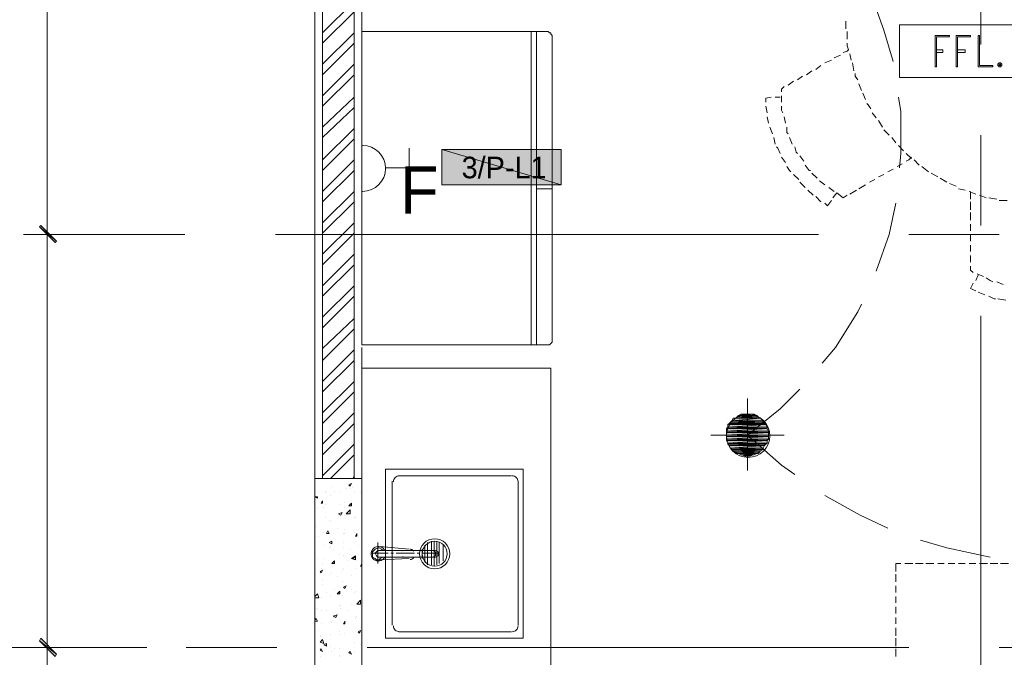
# Model space of a CAD drawing. Header units: millimetres. Extents: x 17 to 403, y 12 to 285.
# Tile 27 of 145: x 65 to 97, y 159 to 180. Entities that reach past the tile are written whole.
import ezdxf

# ---------------------------------------------------------------- set-up
doc = ezdxf.new("R2010")
doc.units = ezdxf.units.MM
for name, color, linetype in [('FILL_000000', 7, 'Continuous'), ('LINE_000000', 7, 'Continuous'), ('TEXT', 7, 'Continuous')]:
    doc.layers.add(name, color=color, linetype=linetype)
doc.layers.add('FILL_FFFFFF', color=7, linetype='Continuous', true_color=0xffffff)
doc.layers.add('LINE_FFFFFF', color=7, linetype='Continuous', true_color=0xffffff)

msp = doc.modelspace()

# ---------------------------------------------------------------- hatches: boundary and pattern name
at = {"layer": 'FILL_000000'}
h = msp.add_hatch(color=7, dxfattribs=at)
h.dxf.hatch_style = 1
h.paths.add_polyline_path([(66.167, 172.508), (65.617, 172.974), (65.659, 173.016), (66.167, 172.508)])
h = msp.add_hatch(color=7, dxfattribs=at)
h.dxf.hatch_style = 1
h.paths.add_polyline_path([(65.659, 173.016), (65.617, 172.974), (66.167, 172.508), (65.659, 173.016)])
h = msp.add_hatch(color=7, dxfattribs=at)
h.dxf.hatch_style = 1
h.paths.add_polyline_path([(66.125, 172.466), (66.167, 172.508), (65.617, 172.974), (66.125, 172.466)])
h = msp.add_hatch(color=7, dxfattribs=at)
h.dxf.hatch_style = 1
h.paths.add_polyline_path([(65.617, 172.974), (66.167, 172.508), (66.125, 172.466), (65.617, 172.974)])
h = msp.add_hatch(color=7, dxfattribs=at)
h.dxf.hatch_style = 1
h.paths.add_polyline_path([(66.167, 159.173), (65.617, 159.597), (65.659, 159.681), (66.167, 159.173)])
h = msp.add_hatch(color=7, dxfattribs=at)
h.dxf.hatch_style = 1
h.paths.add_polyline_path([(65.659, 159.681), (65.617, 159.597), (66.167, 159.173), (65.659, 159.681)])
h = msp.add_hatch(color=7, dxfattribs=at)
h.dxf.hatch_style = 1
h.paths.add_polyline_path([(66.125, 159.089), (66.167, 159.173), (65.617, 159.597), (66.125, 159.089)])
h = msp.add_hatch(color=7, dxfattribs=at)
h.dxf.hatch_style = 1
h.paths.add_polyline_path([(65.617, 159.597), (66.167, 159.173), (66.125, 159.089), (65.617, 159.597)])
at = {"layer": 'FILL_FFFFFF'}
h = msp.add_hatch(color=7, dxfattribs=at)
h.dxf.hatch_style = 1
h.paths.add_polyline_path([(78.613, 174.329), (82.465, 174.329), (78.613, 175.472), (78.613, 174.329)])
h = msp.add_hatch(color=7, dxfattribs=at)
h.dxf.hatch_style = 1
h.paths.add_polyline_path([(82.465, 174.329), (78.613, 175.472), (82.465, 175.472), (82.465, 174.329)])
h = msp.add_hatch(color=7, dxfattribs=at)
h.dxf.hatch_style = 1
h.paths.add_polyline_path([(88.815, 166.836), (88.138, 166.836), (88.773, 166.878), (88.815, 166.836)])
h = msp.add_hatch(color=7, dxfattribs=at)
h.dxf.hatch_style = 1
h.paths.add_polyline_path([(88.138, 166.836), (88.773, 166.878), (88.18, 166.878), (88.138, 166.836)])
h = msp.add_hatch(color=7, dxfattribs=at)
h.dxf.hatch_style = 1
h.paths.add_polyline_path([(88.773, 166.878), (88.18, 166.878), (88.688, 166.92), (88.773, 166.878)])
h = msp.add_hatch(color=7, dxfattribs=at)
h.dxf.hatch_style = 1
h.paths.add_polyline_path([(88.18, 166.878), (88.688, 166.92), (88.265, 166.92), (88.18, 166.878)])
h = msp.add_hatch(color=7, dxfattribs=at)
h.dxf.hatch_style = 1
h.paths.add_polyline_path([(88.688, 166.92), (88.265, 166.92), (88.646, 166.92), (88.688, 166.92)])
h = msp.add_hatch(color=7, dxfattribs=at)
h.dxf.hatch_style = 1
h.paths.add_polyline_path([(88.265, 166.92), (88.646, 166.92), (88.307, 166.92), (88.265, 166.92)])
h = msp.add_hatch(color=7, dxfattribs=at)
h.dxf.hatch_style = 1
h.paths.add_polyline_path([(88.307, 166.92), (88.392, 166.92), (88.561, 166.92), (88.307, 166.92)])
h = msp.add_hatch(color=7, dxfattribs=at)
h.dxf.hatch_style = 1
h.paths.add_polyline_path([(88.307, 166.92), (88.646, 166.92), (88.561, 166.92), (88.307, 166.92)])
h = msp.add_hatch(color=7, dxfattribs=at)
h.dxf.hatch_style = 1
h.paths.add_polyline_path([(88.392, 166.92), (88.561, 166.92), (88.519, 166.92), (88.392, 166.92)])
h = msp.add_hatch(color=7, dxfattribs=at)
h.dxf.hatch_style = 1
h.paths.add_polyline_path([(89.069, 166.582), (87.842, 166.582), (89.027, 166.624), (89.069, 166.582)])
h = msp.add_hatch(color=7, dxfattribs=at)
h.dxf.hatch_style = 1
h.paths.add_polyline_path([(87.842, 166.582), (89.027, 166.624), (87.884, 166.624), (87.842, 166.582)])
h = msp.add_hatch(color=7, dxfattribs=at)
h.dxf.hatch_style = 1
h.paths.add_polyline_path([(89.112, 166.497), (87.842, 166.497), (89.069, 166.582), (89.112, 166.497)])
h = msp.add_hatch(color=7, dxfattribs=at)
h.dxf.hatch_style = 1
h.paths.add_polyline_path([(87.842, 166.497), (89.069, 166.582), (87.842, 166.582), (87.842, 166.497)])
h = msp.add_hatch(color=7, dxfattribs=at)
h.dxf.hatch_style = 1
h.paths.add_polyline_path([(89.027, 166.624), (87.884, 166.624), (88.985, 166.666), (89.027, 166.624)])
h = msp.add_hatch(color=7, dxfattribs=at)
h.dxf.hatch_style = 1
h.paths.add_polyline_path([(87.884, 166.624), (88.985, 166.666), (87.926, 166.666), (87.884, 166.624)])
h = msp.add_hatch(color=7, dxfattribs=at)
h.dxf.hatch_style = 1
h.paths.add_polyline_path([(88.985, 166.666), (87.926, 166.666), (88.985, 166.709), (88.985, 166.666)])
h = msp.add_hatch(color=7, dxfattribs=at)
h.dxf.hatch_style = 1
h.paths.add_polyline_path([(87.926, 166.666), (88.985, 166.709), (87.969, 166.709), (87.926, 166.666)])
h = msp.add_hatch(color=7, dxfattribs=at)
h.dxf.hatch_style = 1
h.paths.add_polyline_path([(88.985, 166.709), (87.969, 166.709), (88.9, 166.793), (88.985, 166.709)])
h = msp.add_hatch(color=7, dxfattribs=at)
h.dxf.hatch_style = 1
h.paths.add_polyline_path([(87.969, 166.709), (88.9, 166.793), (88.011, 166.793), (87.969, 166.709)])
h = msp.add_hatch(color=7, dxfattribs=at)
h.dxf.hatch_style = 1
h.paths.add_polyline_path([(88.9, 166.793), (88.011, 166.793), (88.858, 166.793), (88.9, 166.793)])
h = msp.add_hatch(color=7, dxfattribs=at)
h.dxf.hatch_style = 1
h.paths.add_polyline_path([(88.011, 166.793), (88.858, 166.793), (88.096, 166.793), (88.011, 166.793)])
h = msp.add_hatch(color=7, dxfattribs=at)
h.dxf.hatch_style = 1
h.paths.add_polyline_path([(88.858, 166.793), (88.096, 166.793), (88.815, 166.836), (88.858, 166.793)])
h = msp.add_hatch(color=7, dxfattribs=at)
h.dxf.hatch_style = 1
h.paths.add_polyline_path([(88.096, 166.793), (88.815, 166.836), (88.138, 166.836), (88.096, 166.793)])
h = msp.add_hatch(color=7, dxfattribs=at)
h.dxf.hatch_style = 1
h.paths.add_polyline_path([(89.112, 166.455), (87.799, 166.455), (89.112, 166.497), (89.112, 166.455)])
h = msp.add_hatch(color=7, dxfattribs=at)
h.dxf.hatch_style = 1
h.paths.add_polyline_path([(87.799, 166.455), (89.112, 166.497), (87.842, 166.497), (87.799, 166.455)])
h = msp.add_hatch(color=7, dxfattribs=at)
h.dxf.hatch_style = 1
h.paths.add_polyline_path([(89.154, 166.37), (87.799, 166.37), (89.112, 166.455), (89.154, 166.37)])
h = msp.add_hatch(color=7, dxfattribs=at)
h.dxf.hatch_style = 1
h.paths.add_polyline_path([(87.799, 166.37), (89.112, 166.455), (87.799, 166.455), (87.799, 166.37)])
h = msp.add_hatch(color=7, dxfattribs=at)
h.dxf.hatch_style = 1
h.paths.add_polyline_path([(89.154, 166.328), (87.799, 166.328), (89.154, 166.37), (89.154, 166.328)])
h = msp.add_hatch(color=7, dxfattribs=at)
h.dxf.hatch_style = 1
h.paths.add_polyline_path([(87.799, 166.328), (89.154, 166.37), (87.799, 166.37), (87.799, 166.328)])
h = msp.add_hatch(color=7, dxfattribs=at)
h.dxf.hatch_style = 1
h.paths.add_polyline_path([(89.154, 166.243), (87.799, 166.243), (89.154, 166.328), (89.154, 166.243)])
h = msp.add_hatch(color=7, dxfattribs=at)
h.dxf.hatch_style = 1
h.paths.add_polyline_path([(87.799, 166.243), (89.154, 166.328), (87.799, 166.328), (87.799, 166.243)])
h = msp.add_hatch(color=7, dxfattribs=at)
h.dxf.hatch_style = 1
h.paths.add_polyline_path([(89.154, 166.201), (87.799, 166.201), (89.154, 166.243), (89.154, 166.201)])
h = msp.add_hatch(color=7, dxfattribs=at)
h.dxf.hatch_style = 1
h.paths.add_polyline_path([(87.799, 166.201), (89.154, 166.243), (87.799, 166.243), (87.799, 166.201)])
h = msp.add_hatch(color=7, dxfattribs=at)
h.dxf.hatch_style = 1
h.paths.add_polyline_path([(89.154, 166.116), (87.799, 166.116), (89.154, 166.201), (89.154, 166.116)])
h = msp.add_hatch(color=7, dxfattribs=at)
h.dxf.hatch_style = 1
h.paths.add_polyline_path([(87.799, 166.116), (89.154, 166.201), (87.799, 166.201), (87.799, 166.116)])
h = msp.add_hatch(color=7, dxfattribs=at)
h.dxf.hatch_style = 1
h.paths.add_polyline_path([(89.112, 166.074), (87.799, 166.074), (89.154, 166.116), (89.112, 166.074)])
h = msp.add_hatch(color=7, dxfattribs=at)
h.dxf.hatch_style = 1
h.paths.add_polyline_path([(87.799, 166.074), (89.154, 166.116), (87.799, 166.116), (87.799, 166.074)])
h = msp.add_hatch(color=7, dxfattribs=at)
h.dxf.hatch_style = 1
h.paths.add_polyline_path([(87.842, 165.989), (89.112, 166.074), (87.799, 166.074), (87.842, 165.989)])
h = msp.add_hatch(color=7, dxfattribs=at)
h.dxf.hatch_style = 1
h.paths.add_polyline_path([(89.112, 165.989), (87.842, 165.989), (89.112, 166.074), (89.112, 165.989)])
h = msp.add_hatch(color=7, dxfattribs=at)
h.dxf.hatch_style = 1
h.paths.add_polyline_path([(89.069, 165.947), (87.842, 165.947), (89.112, 165.989), (89.069, 165.947)])
h = msp.add_hatch(color=7, dxfattribs=at)
h.dxf.hatch_style = 1
h.paths.add_polyline_path([(87.842, 165.947), (89.112, 165.989), (87.842, 165.989), (87.842, 165.947)])
h = msp.add_hatch(color=7, dxfattribs=at)
h.dxf.hatch_style = 1
h.paths.add_polyline_path([(87.884, 165.904), (89.069, 165.947), (87.842, 165.947), (87.884, 165.904)])
h = msp.add_hatch(color=7, dxfattribs=at)
h.dxf.hatch_style = 1
h.paths.add_polyline_path([(89.027, 165.904), (87.884, 165.904), (89.069, 165.947), (89.027, 165.904)])
h = msp.add_hatch(color=7, dxfattribs=at)
h.dxf.hatch_style = 1
h.paths.add_polyline_path([(87.926, 165.82), (89.027, 165.904), (87.884, 165.904), (87.926, 165.82)])
h = msp.add_hatch(color=7, dxfattribs=at)
h.dxf.hatch_style = 1
h.paths.add_polyline_path([(88.985, 165.82), (87.926, 165.82), (89.027, 165.904), (88.985, 165.82)])
h = msp.add_hatch(color=7, dxfattribs=at)
h.dxf.hatch_style = 1
h.paths.add_polyline_path([(87.969, 165.777), (88.985, 165.82), (87.926, 165.82), (87.969, 165.777)])
h = msp.add_hatch(color=7, dxfattribs=at)
h.dxf.hatch_style = 1
h.paths.add_polyline_path([(88.985, 165.777), (87.969, 165.777), (88.985, 165.82), (88.985, 165.777)])
h = msp.add_hatch(color=7, dxfattribs=at)
h.dxf.hatch_style = 1
h.paths.add_polyline_path([(88.011, 165.735), (88.985, 165.777), (87.969, 165.777), (88.011, 165.735)])
h = msp.add_hatch(color=7, dxfattribs=at)
h.dxf.hatch_style = 1
h.paths.add_polyline_path([(88.9, 165.735), (88.011, 165.735), (88.985, 165.777), (88.9, 165.735)])
h = msp.add_hatch(color=7, dxfattribs=at)
h.dxf.hatch_style = 1
h.paths.add_polyline_path([(88.096, 165.693), (88.9, 165.735), (88.011, 165.735), (88.096, 165.693)])
h = msp.add_hatch(color=7, dxfattribs=at)
h.dxf.hatch_style = 1
h.paths.add_polyline_path([(88.858, 165.693), (88.096, 165.693), (88.9, 165.735), (88.858, 165.693)])
h = msp.add_hatch(color=7, dxfattribs=at)
h.dxf.hatch_style = 1
h.paths.add_polyline_path([(88.138, 165.65), (88.858, 165.693), (88.096, 165.693), (88.138, 165.65)])
h = msp.add_hatch(color=7, dxfattribs=at)
h.dxf.hatch_style = 1
h.paths.add_polyline_path([(88.815, 165.65), (88.138, 165.65), (88.858, 165.693), (88.815, 165.65)])
h = msp.add_hatch(color=7, dxfattribs=at)
h.dxf.hatch_style = 1
h.paths.add_polyline_path([(88.18, 165.65), (88.815, 165.65), (88.138, 165.65), (88.18, 165.65)])
h = msp.add_hatch(color=7, dxfattribs=at)
h.dxf.hatch_style = 1
h.paths.add_polyline_path([(88.265, 165.608), (88.773, 165.65), (88.18, 165.65), (88.265, 165.608)])
h = msp.add_hatch(color=7, dxfattribs=at)
h.dxf.hatch_style = 1
h.paths.add_polyline_path([(88.773, 165.65), (88.18, 165.65), (88.815, 165.65), (88.773, 165.65)])
h = msp.add_hatch(color=7, dxfattribs=at)
h.dxf.hatch_style = 1
h.paths.add_polyline_path([(88.688, 165.608), (88.265, 165.608), (88.773, 165.65), (88.688, 165.608)])
h = msp.add_hatch(color=7, dxfattribs=at)
h.dxf.hatch_style = 1
h.paths.add_polyline_path([(88.307, 165.608), (88.688, 165.608), (88.265, 165.608), (88.307, 165.608)])
h = msp.add_hatch(color=7, dxfattribs=at)
h.dxf.hatch_style = 1
h.paths.add_polyline_path([(88.392, 165.566), (88.646, 165.608), (88.307, 165.608), (88.392, 165.566)])
h = msp.add_hatch(color=7, dxfattribs=at)
h.dxf.hatch_style = 1
h.paths.add_polyline_path([(88.646, 165.608), (88.307, 165.608), (88.688, 165.608), (88.646, 165.608)])
h = msp.add_hatch(color=7, dxfattribs=at)
h.dxf.hatch_style = 1
h.paths.add_polyline_path([(88.561, 165.566), (88.392, 165.566), (88.646, 165.608), (88.561, 165.566)])
h = msp.add_hatch(color=7, dxfattribs=at)
h.dxf.hatch_style = 1
h.paths.add_polyline_path([(88.519, 165.566), (88.561, 165.566), (88.392, 165.566), (88.519, 165.566)])

# ---------------------------------------------------------------- linework, layer by layer
at = {"layer": 'LINE_000000', "lineweight": 0}
for p, q in [((74.507, 75.819), (74.507, 237.702)), ((96.012, 196.384), (96.012, 178.858)), ((76.031, 193.167), (76.031, 175.175)), ((65.871, 172.72), (65.871, 184.997)), ((74.507, 181.017), (74.507, 178.096)), ((74.761, 179.239), (75.777, 180.255)), ((74.761, 178.901), (75.777, 179.917)), ((91.652, 179.62), (91.652, 179.366)), ((81.492, 169.164), (81.492, 179.282)), ((81.661, 169.164), (81.661, 179.282)), ((91.694, 179.282), (91.694, 179.028)), ((74.761, 178.223), (75.777, 179.239)), ((82.169, 179.112), (82.169, 169.291)), ((94.53, 179.155), (94.53, 178.139)), ((94.53, 179.155), (94.996, 179.155)), ((95.208, 179.155), (95.208, 178.139)), ((95.208, 179.155), (95.673, 179.155)), ((74.761, 177.885), (75.777, 178.901)), ((91.186, 178.35), (90.974, 178.266)), ((91.482, 178.52), (91.271, 178.435)), ((91.779, 178.562), (91.821, 178.35)), ((74.761, 177.207), (75.777, 178.223)), ((90.551, 178.012), (90.382, 177.885)), ((90.847, 178.181), (90.678, 178.054)), ((91.863, 178.266), (91.906, 178.012)), ((74.761, 176.869), (75.777, 177.885)), ((90.255, 177.842), (90.085, 177.715)), ((89.662, 177.504), (89.577, 177.419)), ((89.577, 177.334), (89.577, 177.419)), ((89.958, 177.673), (89.789, 177.546)), ((92.075, 177.588), (92.16, 177.377)), ((74.761, 176.191), (75.777, 177.165)), ((89.239, 177.165), (89.069, 177.123)), ((89.069, 176.996), (89.069, 177.123)), ((89.535, 177.165), (89.366, 177.165)), ((89.577, 176.996), (89.577, 177.207)), ((92.202, 177.292), (92.287, 177.08)), ((74.761, 175.853), (75.777, 176.826)), ((89.112, 176.657), (89.069, 176.869)), ((89.154, 176.318), (89.112, 176.53)), ((89.704, 176.318), (89.662, 176.53)), ((92.498, 176.657), (92.625, 176.488)), ((92.71, 176.403), (92.837, 176.191)), ((74.761, 175.133), (75.777, 176.149)), ((89.281, 175.98), (89.196, 176.191)), ((74.761, 174.794), (75.777, 175.81)), ((89.366, 175.641), (89.323, 175.853)), ((89.916, 175.641), (89.831, 175.853)), ((93.133, 175.853), (93.26, 175.683)), ((96.012, 175.937), (96.012, 173.016)), ((76.031, 174.117), (76.031, 175.641)), ((77.555, 174.244), (77.555, 175.514)), ((93.345, 175.599), (93.514, 175.429)), ((74.507, 175.175), (74.507, 157.649)), ((74.761, 174.117), (75.777, 175.133)), ((89.704, 175.048), (89.577, 175.218)), ((90.297, 175.091), (90.17, 175.26)), ((93.599, 175.345), (93.768, 175.175)), ((93.853, 175.133), (94.022, 174.964)), ((76.793, 174.879), (78.063, 174.879)), ((93.006, 174.752), (93.176, 174.837)), ((93.303, 174.921), (93.472, 175.006)), ((94.107, 174.921), (94.319, 174.752)), ((74.761, 173.778), (75.777, 174.794)), ((90.128, 174.498), (89.958, 174.667)), ((90.72, 174.54), (90.551, 174.71)), ((92.414, 174.413), (92.583, 174.498)), ((92.71, 174.583), (92.879, 174.667)), ((94.403, 174.71), (94.615, 174.583)), ((94.7, 174.54), (94.911, 174.413)), ((82.169, 174.202), (81.661, 174.202)), ((90.339, 174.244), (90.17, 174.413)), ((90.974, 174.329), (90.805, 174.456)), ((91.271, 174.117), (91.101, 174.244)), ((92.075, 174.202), (92.287, 174.329)), ((94.996, 174.371), (95.208, 174.286)), ((95.292, 174.202), (95.504, 174.159)), ((74.761, 173.101), (75.777, 174.117)), ((90.593, 173.99), (90.424, 174.159)), ((90.847, 173.778), (90.678, 173.948)), ((91.228, 173.905), (91.355, 174.075)), ((91.567, 173.905), (91.355, 174.075)), ((91.567, 173.905), (91.694, 173.99)), ((91.779, 174.032), (91.99, 174.159)), ((95.631, 174.117), (95.843, 174.032)), ((95.97, 173.99), (96.181, 173.905)), ((96.266, 173.905), (96.52, 173.863)), ((74.761, 172.762), (75.777, 173.778)), ((91.059, 173.651), (90.974, 173.736)), ((91.059, 173.651), (91.186, 173.821)), ((95.673, 173.778), (95.673, 173.524)), ((96.605, 173.821), (96.859, 173.821)), ((95.673, 173.44), (95.673, 173.186)), ((74.761, 172.085), (75.777, 173.101)), ((95.673, 173.059), (95.673, 172.847)), ((68.749, 172.72), (65.109, 172.72)), ((68.749, 172.72), (65.109, 172.72)), ((65.871, 159.385), (65.871, 172.72)), ((70.316, 172.72), (67.395, 172.72)), ((90.763, 172.72), (73.237, 172.72)), ((74.761, 171.746), (75.777, 172.762)), ((96.605, 172.72), (93.684, 172.72)), ((95.673, 172.72), (95.673, 172.508)), ((95.673, 172.381), (95.673, 172.17)), ((74.761, 171.069), (75.777, 172.085)), ((95.673, 172.043), (95.673, 171.831)), ((74.761, 170.73), (75.777, 171.746)), ((95.673, 171.704), (95.673, 171.577)), ((95.758, 171.492), (95.673, 171.577)), ((95.927, 171.408), (95.843, 171.238)), ((96.097, 171.365), (95.885, 171.45)), ((74.761, 170.053), (75.777, 171.069)), ((95.758, 171.154), (95.673, 170.984)), ((96.732, 171.111), (96.52, 171.196)), ((74.761, 169.714), (75.777, 170.73)), ((95.843, 170.9), (95.673, 170.984)), ((96.139, 170.773), (95.927, 170.857)), ((96.816, 170.603), (96.562, 170.646)), ((96.012, 170.095), (96.012, 152.612)), ((74.761, 169.037), (75.777, 170.011)), ((74.761, 168.656), (75.777, 169.672)), ((82, 169.164), (76.031, 169.164)), ((74.761, 167.979), (75.777, 168.995)), ((76.031, 169.079), (76.031, 138.049)), ((74.761, 167.64), (75.777, 168.656)), ((74.761, 166.963), (75.777, 167.979)), ((74.761, 166.624), (75.777, 167.64)), ((88.477, 165.1), (88.477, 167.428)), ((74.761, 165.947), (75.777, 166.963)), ((74.761, 165.608), (75.777, 166.624)), ((87.291, 166.243), (89.62, 166.243)), ((87.291, 166.243), (89.662, 166.243)), ((74.761, 164.931), (75.777, 165.947)), ((75.015, 164.846), (75.777, 165.608)), ((74.888, 164.846), (74.888, 164.846)), ((75.607, 164.634), (75.692, 164.677)), ((75.65, 164.592), (75.692, 164.677)), ((75.734, 164.846), (75.777, 164.931)), ((77.004, 160.105), (77.004, 164.761)), ((77.216, 164.931), (80.857, 164.931)), ((81.068, 164.761), (81.068, 160.105)), ((74.634, 164.423), (74.634, 164.423)), ((74.845, 164.423), (74.845, 164.423)), ((74.845, 164.38), (74.845, 164.38)), ((75.057, 164.592), (75.057, 164.592)), ((75.142, 164.423), (75.142, 164.423)), ((75.311, 164.423), (75.311, 164.423)), ((75.523, 164.507), (75.523, 164.507)), ((75.607, 164.634), (75.65, 164.592)), ((75.65, 164.507), (75.65, 164.507)), ((75.734, 164.55), (75.734, 164.55)), ((75.777, 164.423), (75.777, 164.423)), ((75.988, 164.38), (75.988, 164.38)), ((74.507, 164.253), (74.591, 164.253)), ((74.507, 164.253), (74.591, 164.211)), ((74.591, 164.211), (74.591, 164.253)), ((74.718, 164.042), (74.761, 164.126)), ((74.718, 164.042), (74.761, 164.042)), ((74.761, 164.042), (74.761, 164.126)), ((75.015, 164.296), (75.015, 164.296)), ((75.48, 164.084), (75.48, 164.084)), ((75.607, 163.957), (75.692, 164.042)), ((75.692, 163.957), (75.692, 164.042)), ((74.591, 163.872), (74.591, 163.872)), ((74.803, 163.915), (74.803, 163.915)), ((74.803, 163.915), (74.803, 163.915)), ((74.845, 163.999), (74.845, 163.999)), ((75.269, 163.703), (75.396, 163.745)), ((75.269, 163.703), (75.353, 163.661)), ((75.311, 163.999), (75.311, 163.999)), ((75.311, 163.999), (75.311, 163.999)), ((75.353, 163.661), (75.396, 163.745)), ((75.48, 163.915), (75.48, 163.915)), ((75.523, 163.703), (75.65, 163.83)), ((75.607, 163.957), (75.692, 163.957)), ((74.845, 163.576), (74.845, 163.576)), ((74.972, 163.491), (74.972, 163.491)), ((75.057, 163.449), (75.057, 163.449)), ((75.48, 163.661), (75.48, 163.661)), ((75.777, 163.576), (75.777, 163.576)), ((75.819, 163.576), (75.819, 163.576)), ((74.549, 163.28), (74.549, 163.28)), ((74.803, 163.11), (74.803, 163.11)), ((74.803, 163.11), (74.803, 163.11)), ((74.888, 163.068), (74.93, 163.153)), ((74.888, 163.068), (74.972, 163.068)), ((74.972, 163.068), (74.93, 163.153)), ((75.226, 163.237), (75.226, 163.237)), ((75.438, 163.068), (75.438, 163.068)), ((75.48, 163.195), (75.48, 163.195)), ((75.48, 163.068), (75.48, 163.068)), ((75.777, 163.11), (75.777, 163.11)), ((75.819, 162.983), (75.861, 163.068)), ((75.861, 162.983), (75.861, 163.068)), ((75.904, 163.195), (75.904, 163.195)), ((74.634, 162.983), (74.634, 162.983)), ((74.972, 162.772), (75.057, 162.814)), ((74.972, 162.772), (75.057, 162.729)), ((75.057, 162.729), (75.057, 162.814)), ((75.438, 162.772), (75.438, 162.772)), ((75.777, 162.772), (75.777, 162.772)), ((75.819, 162.983), (75.861, 162.983)), ((76.539, 162.094), (76.539, 162.772)), ((78.147, 162.052), (78.147, 162.772)), ((78.274, 162.052), (78.274, 162.814)), ((78.359, 162.01), (78.359, 162.814)), ((78.444, 162.052), (78.444, 162.814)), ((78.528, 162.094), (78.528, 162.772)), ((74.803, 162.687), (74.803, 162.687)), ((74.972, 162.602), (74.972, 162.602)), ((75.015, 162.645), (75.015, 162.645)), ((75.099, 162.56), (75.099, 162.56)), ((75.438, 162.602), (75.438, 162.602)), ((75.65, 162.56), (75.65, 162.56)), ((75.904, 162.687), (75.904, 162.687)), ((76.327, 162.433), (76.877, 162.433)), ((76.539, 162.518), (78.401, 162.518)), ((77.555, 162.56), (76.623, 162.645)), ((77.301, 162.518), (76.75, 162.518)), ((76.793, 162.56), (76.793, 162.56)), ((76.962, 162.433), (77.047, 162.433)), ((77.131, 162.433), (77.724, 162.433)), ((77.809, 162.433), (77.893, 162.433)), ((77.978, 162.264), (77.978, 162.56)), ((77.978, 162.433), (78.528, 162.433)), ((78.063, 162.137), (78.063, 162.687)), ((78.655, 162.179), (78.655, 162.687)), ((74.591, 162.264), (74.591, 162.264)), ((74.803, 162.264), (74.803, 162.264)), ((75.057, 162.094), (75.142, 162.179)), ((75.142, 162.094), (75.142, 162.179)), ((75.311, 162.391), (75.311, 162.391)), ((75.438, 162.348), (75.438, 162.348)), ((75.565, 162.179), (75.565, 162.179)), ((75.692, 162.264), (75.819, 162.348)), ((75.692, 162.264), (75.819, 162.221)), ((75.734, 162.264), (75.819, 162.306)), ((75.734, 162.264), (75.819, 162.221)), ((75.819, 162.221), (75.819, 162.348)), ((75.819, 162.221), (75.819, 162.306)), ((76.539, 162.306), (78.401, 162.306)), ((77.555, 162.264), (76.623, 162.221)), ((77.301, 162.306), (76.75, 162.306)), ((76.793, 162.264), (76.793, 162.264)), ((74.676, 161.84), (74.761, 161.883)), ((74.676, 161.84), (74.718, 161.798)), ((74.718, 161.925), (74.718, 161.925)), ((74.718, 161.798), (74.761, 161.883)), ((74.761, 162.052), (74.761, 162.052)), ((74.761, 161.84), (74.761, 161.84)), ((75.057, 162.094), (75.142, 162.094)), ((75.057, 161.798), (75.057, 161.798)), ((75.099, 162.094), (75.099, 162.094)), ((75.396, 161.883), (75.396, 161.883)), ((75.438, 161.925), (75.438, 161.925)), ((75.819, 161.925), (75.819, 161.925)), ((75.988, 162.01), (76.031, 162.094)), ((75.988, 162.01), (76.031, 162.01)), ((93.557, 162.094), (93.811, 162.094)), ((93.895, 162.094), (94.149, 162.094)), ((94.234, 162.094), (94.488, 162.094)), ((94.615, 162.094), (94.827, 162.094)), ((94.954, 162.094), (95.165, 162.094)), ((95.292, 162.094), (95.504, 162.094)), ((95.631, 162.094), (95.843, 162.094)), ((95.97, 162.094), (96.224, 162.094)), ((96.308, 162.094), (96.562, 162.094)), ((96.647, 162.094), (96.901, 162.094)), ((74.761, 161.586), (74.761, 161.586)), ((74.972, 161.756), (74.972, 161.756)), ((75.226, 161.671), (75.226, 161.671)), ((75.396, 161.502), (75.396, 161.502)), ((75.692, 161.713), (75.692, 161.713)), ((93.26, 161.502), (93.26, 161.756)), ((74.761, 161.417), (74.761, 161.417)), ((74.888, 161.163), (74.888, 161.163)), ((75.142, 161.248), (75.142, 161.248)), ((75.226, 161.121), (75.311, 161.205)), ((75.311, 161.121), (75.311, 161.205)), ((75.438, 161.332), (75.523, 161.375)), ((75.438, 161.332), (75.48, 161.29)), ((75.48, 161.29), (75.523, 161.375)), ((75.692, 161.248), (75.692, 161.248)), ((75.777, 161.163), (75.777, 161.163)), ((75.819, 161.205), (75.819, 161.205)), ((76.031, 161.29), (76.031, 161.29)), ((93.26, 161.163), (93.26, 161.375)), ((74.507, 161.036), (74.591, 161.121)), ((74.507, 160.994), (74.634, 160.994)), ((74.634, 160.994), (74.591, 161.121)), ((74.718, 160.994), (74.718, 160.994)), ((75.015, 161.036), (75.015, 161.036)), ((75.226, 161.121), (75.311, 161.121)), ((75.396, 161.078), (75.396, 161.078)), ((75.861, 160.782), (75.988, 160.909)), ((75.988, 160.782), (75.988, 160.909)), ((93.26, 160.824), (93.26, 161.036)), ((74.549, 160.655), (74.549, 160.655)), ((74.591, 160.613), (74.591, 160.613)), ((74.718, 160.57), (74.718, 160.57)), ((74.888, 160.57), (74.888, 160.57)), ((75.311, 160.74), (75.311, 160.74)), ((75.353, 160.74), (75.353, 160.74)), ((75.353, 160.655), (75.353, 160.655)), ((75.565, 160.57), (75.565, 160.57)), ((75.692, 160.782), (75.692, 160.782)), ((75.861, 160.782), (75.988, 160.782)), ((76.031, 160.74), (76.031, 160.74)), ((93.26, 160.486), (93.26, 160.697)), ((74.507, 160.274), (74.549, 160.316)), ((74.507, 160.232), (74.591, 160.232)), ((74.591, 160.232), (74.549, 160.316)), ((75.015, 160.232), (75.015, 160.232)), ((75.099, 160.401), (75.226, 160.443)), ((75.099, 160.401), (75.184, 160.359)), ((75.184, 160.359), (75.226, 160.443)), ((75.184, 160.401), (75.184, 160.401)), ((75.353, 160.274), (75.353, 160.274)), ((75.353, 160.232), (75.353, 160.232)), ((75.438, 160.147), (75.48, 160.232)), ((75.48, 160.147), (75.48, 160.232)), ((75.819, 160.359), (75.819, 160.359)), ((75.819, 160.316), (75.819, 160.316)), ((75.861, 160.401), (75.861, 160.401)), ((76.031, 160.316), (76.031, 160.316)), ((93.26, 160.147), (93.26, 160.359)), ((74.634, 159.935), (74.634, 159.935)), ((74.718, 160.147), (74.718, 160.147)), ((75.057, 160.189), (75.057, 160.189)), ((75.311, 159.893), (75.311, 159.893)), ((75.438, 160.147), (75.48, 160.147)), ((75.904, 159.893), (75.988, 159.935)), ((75.904, 159.893), (75.946, 159.851)), ((75.946, 159.851), (75.988, 159.935)), ((75.988, 159.893), (75.988, 159.893)), ((76.031, 159.893), (76.031, 159.893)), ((80.857, 159.893), (77.216, 159.893)), ((93.26, 159.766), (93.26, 160.02)), ((74.676, 159.766), (74.676, 159.766)), ((74.676, 159.724), (74.676, 159.724)), ((74.676, 159.554), (74.761, 159.639)), ((74.803, 159.512), (74.761, 159.639)), ((75.015, 159.808), (75.015, 159.808)), ((75.353, 159.808), (75.353, 159.808)), ((75.48, 159.851), (75.48, 159.851)), ((93.26, 159.427), (93.26, 159.681)), ((67.437, 159.385), (47.921, 159.385)), ((69.088, 159.385), (65.109, 159.385)), ((69.088, 159.385), (65.109, 159.385)), ((65.871, 145.923), (65.871, 159.385)), ((73.279, 159.385), (70.358, 159.385)), ((74.676, 159.554), (74.803, 159.512)), ((74.676, 159.3), (74.718, 159.343)), ((74.676, 159.3), (74.761, 159.258)), ((74.676, 159.3), (74.676, 159.3)), ((74.676, 159.3), (74.676, 159.3)), ((74.761, 159.258), (74.718, 159.343)), ((74.803, 159.47), (74.888, 159.512)), ((74.803, 159.47), (74.888, 159.427)), ((74.888, 159.427), (74.888, 159.512)), ((75.015, 159.427), (75.015, 159.427)), ((75.057, 159.258), (75.057, 159.258)), ((75.142, 159.343), (75.142, 159.343)), ((75.311, 159.343), (75.311, 159.343)), ((75.607, 159.216), (75.65, 159.258)), ((75.692, 159.173), (75.65, 159.258)), ((75.777, 159.554), (75.777, 159.554)), ((75.988, 159.47), (75.988, 159.47)), ((75.988, 159.47), (75.988, 159.47)), ((93.684, 159.385), (76.2, 159.385)), ((93.26, 159.089), (93.26, 159.343)), ((99.526, 159.385), (96.605, 159.385)), ((74.676, 159.089), (74.676, 159.089)), ((75.311, 159.131), (75.311, 159.131)), ((75.353, 159.089), (75.353, 159.089)), ((75.607, 159.216), (75.692, 159.173)), ((75.777, 159.216), (75.777, 159.216))]:
    msp.add_line(p, q, dxfattribs=at)
for points in [[(75.777, 193.167), (74.761, 193.167), (74.761, 164.846), (75.777, 164.846), (75.777, 193.167)], [(102.362, 179.493), (102.362, 177.8), (93.387, 177.8), (93.387, 179.493), (102.362, 179.493)], [(95.927, 178.139), (95.927, 179.155), (95.97, 179.155), (95.97, 178.181), (96.393, 178.181), (96.393, 178.139), (95.927, 178.139)], [(96.605, 178.266), (96.562, 178.223), (96.562, 178.181), (96.605, 178.139), (96.647, 178.139), (96.689, 178.181), (96.689, 178.223), (96.647, 178.266), (96.605, 178.266)], [(96.605, 178.223), (96.647, 178.223), (96.647, 178.181), (96.605, 178.181), (96.605, 178.223)], [(78.613, 175.472), (78.613, 174.329), (82.465, 174.329), (82.465, 175.472), (78.613, 175.472)], [(66.167, 172.508), (65.617, 172.974), (65.659, 173.016), (66.167, 172.508)], [(65.659, 173.016), (65.617, 172.974), (66.167, 172.508), (65.659, 173.016)], [(66.125, 172.466), (66.167, 172.508), (65.617, 172.974), (66.125, 172.466)], [(65.617, 172.974), (66.167, 172.508), (66.125, 172.466), (65.617, 172.974)], [(82.127, 138.049), (82.127, 168.402), (76.031, 168.402), (76.031, 138.049), (82.127, 138.049)], [(89.196, 166.222), (89.182, 166.363), (89.141, 166.494), (89.077, 166.612), (88.992, 166.716), (88.888, 166.801), (88.77, 166.865), (88.639, 166.906), (88.498, 166.92), (88.357, 166.906), (88.226, 166.865), (88.107, 166.801), (88.004, 166.716), (87.919, 166.612), (87.854, 166.494), (87.814, 166.363), (87.799, 166.222), (87.814, 166.081), (87.854, 165.95), (87.919, 165.831), (88.004, 165.728), (88.107, 165.643), (88.226, 165.578), (88.357, 165.538), (88.498, 165.523), (88.639, 165.538), (88.77, 165.578), (88.888, 165.643), (88.992, 165.728), (89.077, 165.831), (89.141, 165.95), (89.182, 166.081), (89.196, 166.222)], [(76.793, 165.142), (76.793, 159.681), (81.238, 159.681), (81.238, 165.142), (76.793, 165.142)], [(74.507, 158.792), (76.031, 158.792), (76.031, 164.846), (74.507, 164.846), (74.507, 158.792)], [(78.38, 162.899), (78.282, 162.889), (78.191, 162.86), (78.108, 162.816), (78.036, 162.756), (77.976, 162.684), (77.932, 162.601), (77.903, 162.51), (77.893, 162.412), (77.903, 162.314), (77.932, 162.222), (77.976, 162.14), (78.036, 162.068), (78.108, 162.008), (78.191, 161.963), (78.282, 161.935), (78.38, 161.925), (78.478, 161.935), (78.57, 161.963), (78.652, 162.008), (78.724, 162.068), (78.784, 162.14), (78.829, 162.222), (78.857, 162.314), (78.867, 162.412), (78.857, 162.51), (78.829, 162.601), (78.784, 162.684), (78.724, 162.756), (78.652, 162.816), (78.57, 162.86), (78.478, 162.889), (78.38, 162.899)], [(78.38, 162.814), (78.299, 162.806), (78.224, 162.782), (78.155, 162.745), (78.096, 162.696), (78.047, 162.637), (78.01, 162.568), (77.986, 162.493), (77.978, 162.412), (77.986, 162.331), (78.01, 162.255), (78.047, 162.187), (78.096, 162.127), (78.155, 162.078), (78.224, 162.041), (78.299, 162.018), (78.38, 162.01), (78.461, 162.018), (78.537, 162.041), (78.605, 162.078), (78.665, 162.127), (78.714, 162.187), (78.751, 162.255), (78.774, 162.331), (78.782, 162.412), (78.774, 162.493), (78.751, 162.568), (78.714, 162.637), (78.665, 162.696), (78.605, 162.745), (78.537, 162.782), (78.461, 162.806), (78.38, 162.814)], [(66.167, 159.173), (65.617, 159.597), (65.659, 159.681), (66.167, 159.173)], [(65.659, 159.681), (65.617, 159.597), (66.167, 159.173), (65.659, 159.681)], [(66.125, 159.089), (66.167, 159.173), (65.617, 159.597), (66.125, 159.089)], [(65.617, 159.597), (66.167, 159.173), (66.125, 159.089), (65.617, 159.597)]]:
    msp.add_lwpolyline(points, close=True, dxfattribs=at)
for points in [[(93.176, 178.308), (92.879, 179.324), (92.456, 180.509)], [(76.031, 169.164), (76.031, 179.282), (82, 179.282)], [(82.169, 179.112), (82.169, 179.155), (82.127, 179.197), (82.127, 179.239), (82.084, 179.239), (82.042, 179.282), (82, 179.282)], [(94.573, 179.112), (94.573, 178.139), (94.53, 178.139)], [(94.573, 179.112), (94.996, 179.112), (94.996, 179.155)], [(95.25, 179.112), (95.25, 178.139), (95.208, 178.139)], [(95.25, 179.112), (95.673, 179.112), (95.673, 179.155)], [(91.736, 178.689), (91.694, 178.647), (91.567, 178.604)], [(91.694, 178.901), (91.694, 178.816), (91.736, 178.689)], [(94.573, 178.689), (94.784, 178.689), (94.784, 178.604), (94.573, 178.604)], [(95.25, 178.689), (95.504, 178.689), (95.504, 178.604), (95.25, 178.604)], [(91.948, 177.927), (91.948, 177.842), (92.033, 177.715)], [(93.387, 174.879), (93.43, 175.345), (93.43, 176.699), (93.345, 177.165)], [(89.62, 176.657), (89.577, 176.742), (89.577, 176.869)], [(92.329, 176.953), (92.371, 176.911), (92.456, 176.784)], [(89.789, 175.98), (89.747, 176.022), (89.747, 176.191)], [(92.879, 176.107), (92.922, 176.064), (93.049, 175.937)], [(76.052, 174.117), (76.201, 174.132), (76.34, 174.175), (76.466, 174.244), (76.576, 174.334), (76.666, 174.444), (76.734, 174.569), (76.778, 174.709), (76.793, 174.858), (76.778, 175.007), (76.734, 175.146), (76.666, 175.272), (76.576, 175.382), (76.466, 175.472), (76.34, 175.54), (76.201, 175.584), (76.052, 175.599)], [(89.535, 175.345), (89.45, 175.514), (89.408, 175.556)], [(90.085, 175.345), (90.043, 175.387), (90.001, 175.556)], [(93.599, 175.091), (93.684, 175.133), (93.768, 175.218)], [(89.874, 174.752), (89.831, 174.794), (89.747, 174.921)], [(90.509, 174.794), (90.466, 174.794), (90.339, 174.964)], [(95.673, 174.117), (95.673, 174.032), (95.673, 173.863)], [(92.625, 171.535), (93.049, 172.72), (93.26, 173.736)], [(96.393, 171.196), (96.308, 171.238), (96.181, 171.323)], [(96.478, 170.646), (96.435, 170.646), (96.266, 170.73)], [(90.89, 168.571), (91.313, 169.079), (92.033, 170.222), (92.16, 170.476)], [(82, 169.164), (82.042, 169.164), (82.084, 169.164), (82.127, 169.206), (82.169, 169.249), (82.169, 169.291)], [(88.477, 166.243), (89.535, 167.09), (90.17, 167.725)], [(88.477, 166.243), (89.577, 165.269), (90.001, 164.973)], [(77.237, 164.931), (77.199, 164.927), (77.163, 164.916), (77.131, 164.898), (77.102, 164.875), (77.079, 164.847), (77.062, 164.814), (77.051, 164.779), (77.047, 164.74)], [(81.068, 164.74), (81.064, 164.779), (81.053, 164.814), (81.036, 164.847), (81.013, 164.875), (80.984, 164.898), (80.952, 164.916), (80.916, 164.927), (80.878, 164.931)], [(90.974, 164.296), (92.117, 163.661), (93.006, 163.237)], [(75.65, 163.83), (75.65, 163.703), (75.523, 163.703)], [(94.065, 162.856), (94.911, 162.602), (96.308, 162.306)], [(76.76, 162.531), (76.738, 162.562), (76.711, 162.589), (76.68, 162.611), (76.647, 162.628), (76.611, 162.639), (76.574, 162.644), (76.536, 162.644), (76.498, 162.636), (76.462, 162.623), (76.429, 162.604), (76.4, 162.581), (76.375, 162.553), (76.355, 162.522), (76.34, 162.487), (76.33, 162.45), (76.327, 162.412)], [(76.708, 162.518), (76.666, 162.56), (76.581, 162.602), (76.539, 162.602), (76.454, 162.56), (76.412, 162.518), (76.369, 162.475), (76.369, 162.391), (76.369, 162.306), (76.454, 162.264), (76.496, 162.221), (76.581, 162.221), (76.623, 162.264), (76.708, 162.306)], [(76.539, 162.518), (76.496, 162.475), (76.454, 162.433), (76.496, 162.348), (76.539, 162.306)], [(77.356, 162.512), (77.352, 162.513), (77.348, 162.514), (77.344, 162.515), (77.339, 162.516), (77.335, 162.517), (77.331, 162.517), (77.326, 162.518), (77.322, 162.518)], [(77.7, 162.493), (77.689, 162.507), (77.678, 162.52), (77.664, 162.531), (77.65, 162.54), (77.635, 162.548), (77.619, 162.554), (77.602, 162.558), (77.584, 162.56)], [(78.317, 162.518), (78.401, 162.475), (78.401, 162.433), (78.401, 162.348), (78.317, 162.306)], [(78.401, 162.518), (78.486, 162.475), (78.486, 162.433), (78.486, 162.348), (78.401, 162.306)], [(76.327, 162.412), (76.33, 162.373), (76.34, 162.336), (76.355, 162.302), (76.375, 162.271), (76.4, 162.243), (76.429, 162.219), (76.462, 162.201), (76.498, 162.187), (76.536, 162.18), (76.574, 162.179), (76.611, 162.185), (76.647, 162.196), (76.68, 162.213), (76.711, 162.235), (76.738, 162.262), (76.76, 162.293)], [(77.322, 162.306), (77.326, 162.306), (77.331, 162.306), (77.335, 162.307), (77.339, 162.307), (77.344, 162.308), (77.348, 162.309), (77.352, 162.31), (77.356, 162.312)], [(77.584, 162.222), (77.603, 162.224), (77.622, 162.229), (77.639, 162.235), (77.655, 162.244), (77.67, 162.255), (77.684, 162.268), (77.696, 162.283), (77.706, 162.299)], [(93.26, 161.84), (93.26, 162.094), (93.43, 162.094)], [(77.047, 160.083), (77.051, 160.045), (77.062, 160.009), (77.079, 159.977), (77.102, 159.949), (77.131, 159.926), (77.163, 159.908), (77.199, 159.897), (77.237, 159.893)], [(80.878, 159.893), (80.916, 159.897), (80.952, 159.908), (80.984, 159.926), (81.013, 159.949), (81.036, 159.977), (81.053, 160.009), (81.064, 160.045), (81.068, 160.083)]]:
    msp.add_lwpolyline(points, dxfattribs=at)
at = {"layer": 'LINE_FFFFFF', "lineweight": 0}
msp.add_line((78.613, 175.472), (82.465, 175.472), dxfattribs=at)
for points in [[(78.613, 174.329), (82.465, 174.329), (78.613, 175.472), (78.613, 174.329)], [(82.465, 174.329), (78.613, 175.472), (82.465, 175.472), (82.465, 174.329)], [(88.815, 166.836), (88.138, 166.836), (88.773, 166.878), (88.815, 166.836)], [(88.138, 166.836), (88.773, 166.878), (88.18, 166.878), (88.138, 166.836)], [(88.773, 166.878), (88.18, 166.878), (88.688, 166.92), (88.773, 166.878)], [(88.18, 166.878), (88.688, 166.92), (88.265, 166.92), (88.18, 166.878)], [(88.688, 166.92), (88.265, 166.92), (88.646, 166.92), (88.688, 166.92)], [(88.265, 166.92), (88.646, 166.92), (88.307, 166.92), (88.265, 166.92)], [(88.307, 166.92), (88.392, 166.92), (88.561, 166.92), (88.307, 166.92)], [(88.307, 166.92), (88.646, 166.92), (88.561, 166.92), (88.307, 166.92)], [(88.392, 166.92), (88.561, 166.92), (88.519, 166.92), (88.392, 166.92)], [(89.069, 166.582), (87.842, 166.582), (89.027, 166.624), (89.069, 166.582)], [(87.842, 166.582), (89.027, 166.624), (87.884, 166.624), (87.842, 166.582)], [(89.112, 166.497), (87.842, 166.497), (89.069, 166.582), (89.112, 166.497)], [(87.842, 166.497), (89.069, 166.582), (87.842, 166.582), (87.842, 166.497)], [(89.027, 166.624), (87.884, 166.624), (88.985, 166.666), (89.027, 166.624)], [(87.884, 166.624), (88.985, 166.666), (87.926, 166.666), (87.884, 166.624)], [(88.985, 166.666), (87.926, 166.666), (88.985, 166.709), (88.985, 166.666)], [(87.926, 166.666), (88.985, 166.709), (87.969, 166.709), (87.926, 166.666)], [(88.985, 166.709), (87.969, 166.709), (88.9, 166.793), (88.985, 166.709)], [(87.969, 166.709), (88.9, 166.793), (88.011, 166.793), (87.969, 166.709)], [(88.9, 166.793), (88.011, 166.793), (88.858, 166.793), (88.9, 166.793)], [(88.011, 166.793), (88.858, 166.793), (88.096, 166.793), (88.011, 166.793)], [(88.858, 166.793), (88.096, 166.793), (88.815, 166.836), (88.858, 166.793)], [(88.096, 166.793), (88.815, 166.836), (88.138, 166.836), (88.096, 166.793)], [(89.112, 166.455), (87.799, 166.455), (89.112, 166.497), (89.112, 166.455)], [(87.799, 166.455), (89.112, 166.497), (87.842, 166.497), (87.799, 166.455)], [(89.154, 166.37), (87.799, 166.37), (89.112, 166.455), (89.154, 166.37)], [(87.799, 166.37), (89.112, 166.455), (87.799, 166.455), (87.799, 166.37)], [(89.154, 166.328), (87.799, 166.328), (89.154, 166.37), (89.154, 166.328)], [(87.799, 166.328), (89.154, 166.37), (87.799, 166.37), (87.799, 166.328)], [(89.154, 166.243), (87.799, 166.243), (89.154, 166.328), (89.154, 166.243)], [(87.799, 166.243), (89.154, 166.328), (87.799, 166.328), (87.799, 166.243)], [(89.154, 166.201), (87.799, 166.201), (89.154, 166.243), (89.154, 166.201)], [(87.799, 166.201), (89.154, 166.243), (87.799, 166.243), (87.799, 166.201)], [(89.154, 166.116), (87.799, 166.116), (89.154, 166.201), (89.154, 166.116)], [(87.799, 166.116), (89.154, 166.201), (87.799, 166.201), (87.799, 166.116)], [(89.112, 166.074), (87.799, 166.074), (89.154, 166.116), (89.112, 166.074)], [(87.799, 166.074), (89.154, 166.116), (87.799, 166.116), (87.799, 166.074)], [(87.842, 165.989), (89.112, 166.074), (87.799, 166.074), (87.842, 165.989)], [(89.112, 165.989), (87.842, 165.989), (89.112, 166.074), (89.112, 165.989)], [(89.069, 165.947), (87.842, 165.947), (89.112, 165.989), (89.069, 165.947)], [(87.842, 165.947), (89.112, 165.989), (87.842, 165.989), (87.842, 165.947)], [(87.884, 165.904), (89.069, 165.947), (87.842, 165.947), (87.884, 165.904)], [(89.027, 165.904), (87.884, 165.904), (89.069, 165.947), (89.027, 165.904)], [(87.926, 165.82), (89.027, 165.904), (87.884, 165.904), (87.926, 165.82)], [(88.985, 165.82), (87.926, 165.82), (89.027, 165.904), (88.985, 165.82)], [(87.969, 165.777), (88.985, 165.82), (87.926, 165.82), (87.969, 165.777)], [(88.985, 165.777), (87.969, 165.777), (88.985, 165.82), (88.985, 165.777)], [(88.011, 165.735), (88.985, 165.777), (87.969, 165.777), (88.011, 165.735)], [(88.9, 165.735), (88.011, 165.735), (88.985, 165.777), (88.9, 165.735)], [(88.096, 165.693), (88.9, 165.735), (88.011, 165.735), (88.096, 165.693)], [(88.858, 165.693), (88.096, 165.693), (88.9, 165.735), (88.858, 165.693)], [(88.138, 165.65), (88.858, 165.693), (88.096, 165.693), (88.138, 165.65)], [(88.815, 165.65), (88.138, 165.65), (88.858, 165.693), (88.815, 165.65)], [(88.18, 165.65), (88.815, 165.65), (88.138, 165.65), (88.18, 165.65)], [(88.265, 165.608), (88.773, 165.65), (88.18, 165.65), (88.265, 165.608)], [(88.773, 165.65), (88.18, 165.65), (88.815, 165.65), (88.773, 165.65)], [(88.688, 165.608), (88.265, 165.608), (88.773, 165.65), (88.688, 165.608)], [(88.307, 165.608), (88.688, 165.608), (88.265, 165.608), (88.307, 165.608)], [(88.392, 165.566), (88.646, 165.608), (88.307, 165.608), (88.392, 165.566)], [(88.646, 165.608), (88.307, 165.608), (88.688, 165.608), (88.646, 165.608)], [(88.561, 165.566), (88.392, 165.566), (88.646, 165.608), (88.561, 165.566)], [(88.519, 165.566), (88.561, 165.566), (88.392, 165.566), (88.519, 165.566)]]:
    msp.add_lwpolyline(points, close=True, dxfattribs=at)

# ---------------------------------------------------------------- texts
at = {"layer": 'TEXT'}
for s, height, p in [('3/P-L1', 0.6958, (79.248, 174.54)), ('F', 1.527, (77.258, 173.397))]:
    msp.add_text(s, height=height, dxfattribs=at).set_placement(p)

doc.saveas('drawing.dxf')
